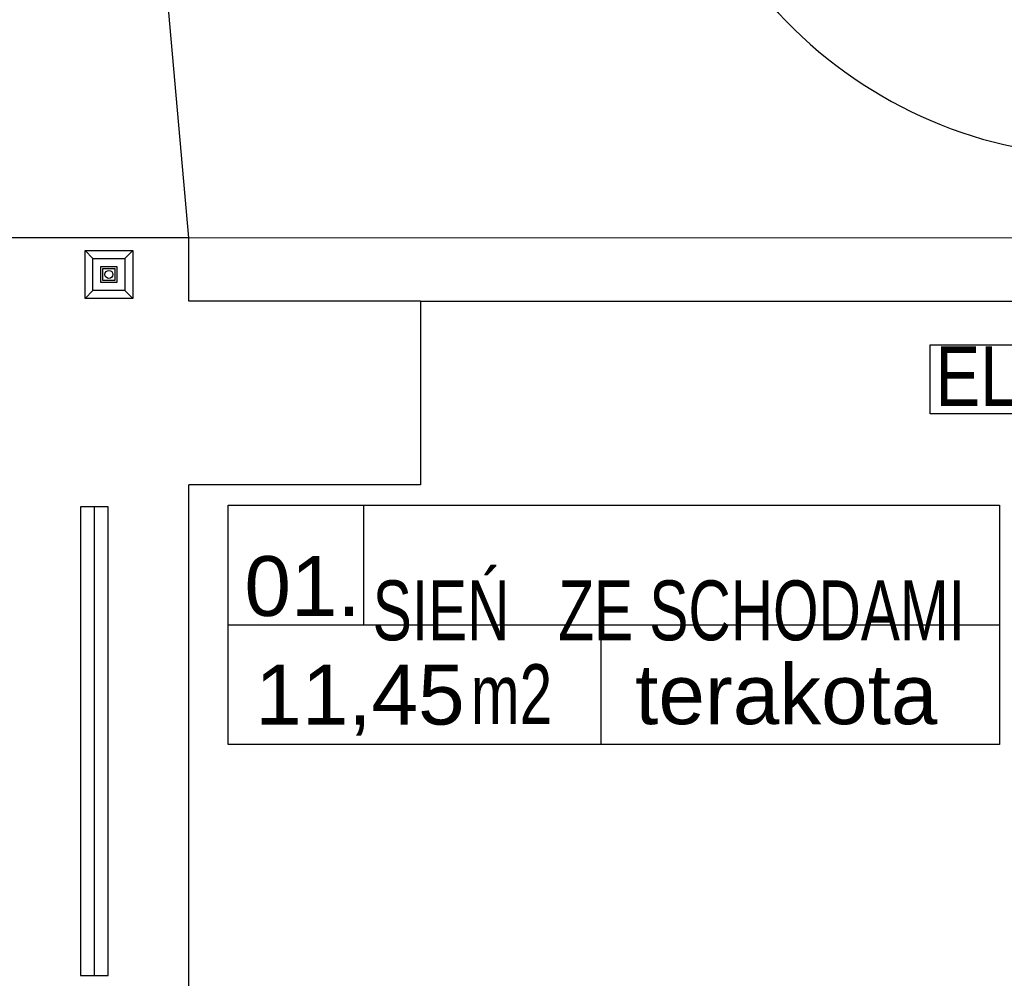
# Model space of a CAD drawing. Header units: millimetres. Extents: x 77315 to 1043159, y -108895 to -47794.
# Tile 51 of 87: x 104114 to 106580, y -98364 to -95963. Entities that reach past the tile are written whole.
import ezdxf

# ---------------------------------------------------------------- set-up
doc = ezdxf.new("R2010")
doc.units = ezdxf.units.MM
doc.header["$MEASUREMENT"] = 0
for name, color, linetype in [('A-DRZWI', 7, 'Continuous'), ('A-OPISY-2', 7, 'Continuous'), ('A-OPISY-3', 7, 'Continuous'), ('Nowe_Interior - Lamp', 7, 'Continuous'), ('opisy inne', 7, 'Continuous'), ('podciagi', 7, 'Continuous'), ('Structural - Bearing', 7, 'Continuous')]:
    doc.layers.add(name, color=color, linetype=linetype)
doc.styles.add('STYL_AUTOMATYCZNY_1', font='arial.ttf')
doc.styles.add('STYL_AUTOMATYCZNY_3', font='arial.ttf', dxfattribs={"width": 0.8})
doc.styles.add('STYL_AUTOMATYCZNY_4', font='arial.ttf', dxfattribs={"width": 0.7})

msp = doc.modelspace()

# ---------------------------------------------------------------- linework, layer by layer
at = {"layer": 'A-DRZWI'}
msp.add_lwpolyline([(106854.3, -95190.3), (105717, -95190.7, 0.418317), (106854.2, -96305.3)], format="xyb", dxfattribs=at)
at = {"layer": 'A-OPISY-3'}
for p, q in [((104974.8, -97178.8), (104974.8, -97478.8)), ((104635.7, -97478.8), (106567.3, -97478.8)), ((105568.8, -97478.8), (105568.8, -97778.9))]:
    msp.add_line(p, q, dxfattribs=at)
msp.add_lwpolyline([(104635.7, -97778.9), (104635.7, -97178.8), (106567.3, -97178.8), (106567.3, -97778.9)], close=True, dxfattribs=at)
at = {"layer": 'Nowe_Interior - Lamp'}
for points in [[(104277.4, -96541), (104397.4, -96541), (104397.4, -96661), (104277.4, -96661)], [(104297.4, -96561), (104377.4, -96561), (104377.4, -96641), (104297.4, -96641)], [(104317.4, -96581), (104357.4, -96581), (104357.4, -96621), (104317.4, -96621)], [(104322.4, -96586), (104352.4, -96586), (104352.4, -96616), (104322.4, -96616)], [(104266.4, -97183.1), (104266.4, -98357.1), (104335.4, -98357.1), (104335.4, -97183.1)]]:
    msp.add_lwpolyline(points, close=True, dxfattribs=at)
for points in [[(104277.4, -96541), (104297.4, -96561)], [(104377.4, -96561), (104397.4, -96541)], [(104277.4, -96661), (104297.4, -96641)], [(104377.4, -96641), (104397.4, -96661)], [(104300.9, -98357.1), (104300.9, -97183.1)]]:
    msp.add_lwpolyline(points, dxfattribs=at)
msp.add_circle((104337.4, -96601), 10, dxfattribs=at)
at = {"layer": 'opisy inne'}
msp.add_lwpolyline([(106394.3, -96777.4), (106653.7, -96777.4), (106653.7, -96950.3), (106394.3, -96950.3)], close=True, dxfattribs=at)
at = {"layer": 'podciagi'}
for p, q in [((104537.3, -96508.9), (104312.3, -93958.2)), ((104537.3, -96508.2), (106827.3, -96508.9)), ((105117.5, -96667.8), (106827.3, -96667.8))]:
    msp.add_line(p, q, dxfattribs=at)
at = {"layer": 'Structural - Bearing'}
for p, q in [((104537.3, -96508.9), (103497.3, -96508.9)), ((104537.3, -96667.8), (104537.3, -96508.9)), ((105117.5, -96667.8), (104537.3, -96667.8)), ((105117.5, -96667.8), (105117.5, -97127.8)), ((104537.3, -98647.8), (104537.3, -97127.8)), ((105117.5, -97127.8), (104537.3, -97127.8))]:
    msp.add_line(p, q, dxfattribs=at)

# ---------------------------------------------------------------- texts
at = {"layer": 'A-OPISY-2', "char_height": 150}
for s, insert, attachment_point, style in [('\\A1;{\\pql;\\fArial|b0|i0|c238|p0;\\W1.000000;01.}', (104676.7, -97458.7), 7, 'STYL_AUTOMATYCZNY_1'), ('\\A1;{\\pql;\\fArial|b0|i0|c238|p0;\\W0.700000;SIEŃ   ZE SCHODAMI}', (104998, -97519.6), 7, 'STYL_AUTOMATYCZNY_4'), ('\\A1;{\\pql;\\fArial|b0|i0|c238|p0;\\W1.000000;terakota}', (105655.2, -97729.8), 7, 'STYL_AUTOMATYCZNY_1'), ('\\A1;{\\pql;\\fArial|b0|i0|c238|p0;\\W0.700000;m2}', (105243.6, -97577.4), 1, 'STYL_AUTOMATYCZNY_4'), ('\\A1;{\\pql;\\fArial|b0|i0|c238|p0;\\W1.000000;11,45}', (104703.8, -97756.6), 7, 'STYL_AUTOMATYCZNY_1')]:
    msp.add_mtext(s, dxfattribs=dict(at, insert=insert, attachment_point=attachment_point, style=style))
at = {"layer": 'opisy inne', "insert": (106533.3, -96855.8), "char_height": 150, "attachment_point": 5, "style": 'STYL_AUTOMATYCZNY_3'}
msp.add_mtext('\\A1;{\\pqc;\\fArial|b0|i0|c238|p0;\\W0.800000;EL.}', dxfattribs=at)

doc.saveas('drawing.dxf')
